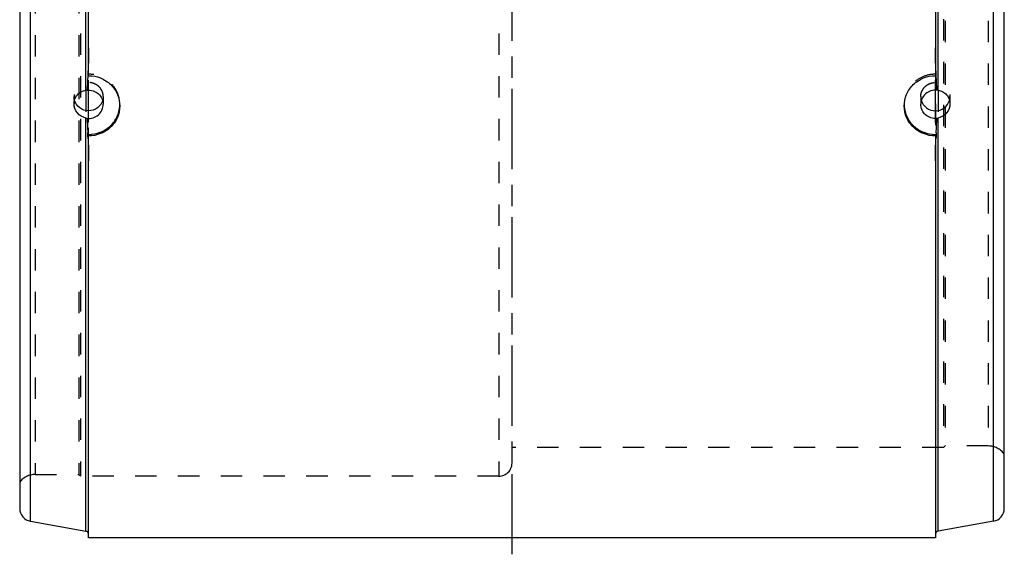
# Model space of a CAD drawing. Header units: millimetres. Extents: x 345 to 655, y 318 to 682.
# Tile 1 of 6: x 350 to 650, y 318 to 480. Entities that reach past the tile are written whole.
import ezdxf

# ---------------------------------------------------------------- set-up
doc = ezdxf.new("R2010")
doc.units = ezdxf.units.MM
doc.header["$LTSCALE"] = 65.185185
doc.linetypes.add('CENTER', pattern=[0.6, 0.375, -0.075, 0.075, -0.075])
doc.linetypes.add('HIDDEN', pattern=[0.2, 0.1, -0.1])
for name, color, linetype in [('ACHSEN_S', 7, 'CONTINUOUS'), ('BOHRUNG', 7, 'CONTINUOUS'), ('KONST.EL_MIT_GEO', 7, 'CONTINUOUS'), ('RUNDUNGEN', 7, 'CONTINUOUS')]:
    doc.layers.add(name, color=color, linetype=linetype)

msp = doc.modelspace()

# ---------------------------------------------------------------- linework, layer by layer
at = {"layer": 'ACHSEN_S', "color": 2, "linetype": 'CENTER'}
msp.add_line((500, 317.5), (500, 682.5), dxfattribs=at)
at = {"layer": 'BOHRUNG', "color": 8, "linetype": 'HIDDEN'}
msp.add_line((354.72, 341.8), (368, 341.8), dxfattribs=at)
at = {"layer": 'KONST.EL_MIT_GEO', "color": 7, "linetype": 'Continuous'}
for p, q in [((353.31, 327.56), (353.31, 672.44)), ((646.69, 327.56), (646.69, 672.44)), ((350, 668.5), (350, 331.5)), ((650, 331.5), (650, 668.5)), ((371, 463.3), (371, 536.7)), ((629, 536.7), (629, 463.3)), ((371, 322.5), (371, 445.4)), ((629, 445.4), (629, 322.5)), ((353.31, 327.56), (370.17, 324.59)), ((646.69, 327.56), (629.83, 324.59)), ((629, 322.5), (371, 322.5))]:
    msp.add_line(p, q, dxfattribs=at)
at = {"layer": 'KONST.EL_MIT_GEO', "color": 8, "linetype": 'HIDDEN'}
for p, q in [((354.72, 658.2), (354.72, 341.8)), ((368, 658.2), (368, 341.8)), ((368.5, 658.7), (368.5, 341.3)), ((496, 658.7), (496, 341.3)), ((500, 345.3), (500, 654.7)), ((631.5, 650), (631.5, 350)), ((632, 649.5), (632, 350.5)), ((645.13, 649.5), (645.13, 350.5)), ((366.55, 456.91), (366.55, 454.77)), ((375.45, 456.91), (375.45, 454.58)), ((624.55, 456.91), (624.55, 454.58)), ((633.45, 456.91), (633.45, 454.77)), ((380.5, 454.06), (380.5, 454.58)), ((619.5, 454.58), (619.5, 454.06)), ((631.5, 350), (500, 350)), ((632, 350.5), (631.5, 350)), ((645.13, 350.5), (632, 350.5)), ((354.72, 341.8), (368, 341.8)), ((368.5, 341.3), (368, 341.8)), ((496, 341.3), (368.5, 341.3))]:
    msp.add_line(p, q, dxfattribs=at)
at = {"layer": 'KONST.EL_MIT_GEO', "color": 2, "linetype": 'CENTER'}
for p, q in [((371, 449.06), (371, 461.91)), ((629, 449.06), (629, 461.91))]:
    msp.add_line(p, q, dxfattribs=at)
at = {"layer": 'KONST.EL_MIT_GEO', "color": 8, "linetype": 'HIDDEN'}
for centre, radius, start, end in [((371.61, 454.58), 8.89, 357.1688, 0), ((628.39, 454.58), 8.89, 180, 183.3265), ((645.13, 344.5), 6, 35.6853, 90), ((496, 345.3), 4, 270, 0), ((354.72, 335.8), 6, 90, 141.9269)]:
    msp.add_arc(centre, radius, start, end, dxfattribs=at)
at = {"layer": 'KONST.EL_MIT_GEO', "color": 7, "linetype": 'Continuous'}
for centre, start, end in [((354, 331.5), 180, 260), ((646, 331.5), 280, 360)]:
    msp.add_arc(centre, 4, start, end, dxfattribs=at)
at = {"layer": 'KONST.EL_MIT_GEO', "color": 8, "linetype": 'HIDDEN'}
for points, knots in [([(380.5, 454.58), (380.5, 455.77), (380, 458.2), (377.87, 461.25), (374.72, 463.28), (372.23, 463.75), (371, 463.75)], [0, 0, 0, 0, 0.245983, 0.494339, 0.745983, 1, 1, 1, 1]), ([(629, 463.75), (627.77, 463.75), (625.28, 463.28), (622.13, 461.25), (620, 458.2), (619.5, 455.77), (619.5, 454.58)], [0, 0, 0, 0, 0.254017, 0.505661, 0.754017, 1, 1, 1, 1]), ([(375.45, 456.91), (375.45, 457.47), (375.22, 458.6), (374.22, 460.03), (372.74, 460.98), (371, 461.32), (369.26, 460.98), (367.78, 460.03), (366.78, 458.6), (366.55, 457.47), (366.55, 456.91)], [0, 0, 0, 0, 0.122992, 0.24717, 0.373005, 0.5, 0.626995, 0.75283, 0.877008, 1, 1, 1, 1]), ([(624.55, 456.91), (624.55, 457.47), (624.78, 458.6), (625.78, 460.03), (627.26, 460.98), (629, 461.32), (630.74, 460.98), (632.22, 460.03), (633.22, 458.6), (633.45, 457.47), (633.45, 456.91)], [0, 0, 0, 0, 0.122992, 0.24717, 0.373005, 0.5, 0.626995, 0.75283, 0.877008, 1, 1, 1, 1])]:
    msp.add_open_spline(points, degree=3, knots=knots, dxfattribs=at)
at = {"layer": 'KONST.EL_MIT_GEO', "color": 7, "linetype": 'Continuous'}
for points, knots in [([(371, 463.3), (372.23, 463.3), (374.72, 462.82), (377.88, 460.76), (380, 457.7), (380.5, 455.26), (380.5, 454.06)], [0, 0, 0, 0, 0.253421, 0.505162, 0.754068, 1, 1, 1, 1]), ([(619.5, 454.06), (619.5, 455.26), (620, 457.7), (622.12, 460.76), (625.28, 462.82), (627.77, 463.3), (629, 463.3)], [0, 0, 0, 0, 0.245932, 0.494838, 0.746579, 1, 1, 1, 1]), ([(375.29, 455.78), (375.04, 454.89), (373.87, 453.21), (371, 452.3), (368.13, 453.21), (366.96, 454.89), (366.71, 455.78)], [0, 0, 0, 0, 0.247509, 0.5, 0.752491, 1, 1, 1, 1]), ([(371, 445.4), (372.2, 445.4), (374.6, 445.84), (377.7, 447.76), (379.85, 450.65), (380.43, 452.98), (380.49, 454.14)], [0, 0, 0, 0, 0.253895, 0.505537, 0.754, 1, 1, 1, 1]), ([(380.5, 454.06), (380.5, 452.87), (380, 450.45), (377.87, 447.42), (374.71, 445.41), (372.23, 444.95), (371, 444.95)], [0, 0, 0, 0, 0.246089, 0.493836, 0.745329, 1, 1, 1, 1]), ([(629, 444.95), (627.77, 444.95), (625.29, 445.41), (622.13, 447.42), (620, 450.45), (619.5, 452.87), (619.5, 454.06)], [0, 0, 0, 0, 0.254671, 0.506164, 0.753911, 1, 1, 1, 1]), ([(619.52, 454.06), (619.58, 452.91), (620.18, 450.6), (622.33, 447.73), (625.42, 445.84), (627.81, 445.4), (629, 445.4)], [0, 0, 0, 0, 0.246005, 0.494486, 0.746128, 1, 1, 1, 1]), ([(624.71, 455.78), (624.96, 454.89), (626.13, 453.21), (629, 452.3), (631.87, 453.21), (633.04, 454.89), (633.29, 455.78)], [0, 0, 0, 0, 0.247509, 0.5, 0.752491, 1, 1, 1, 1])]:
    msp.add_open_spline(points, degree=3, knots=knots, dxfattribs=at)
at = {"layer": 'KONST.EL_MIT_GEO', "color": 8, "linetype": 'HIDDEN'}
for points in [[(366.71, 455.78), (366.6, 456.15), (366.55, 456.53), (366.55, 456.91)], [(375.45, 456.91), (375.45, 456.53), (375.4, 456.15), (375.29, 455.78)], [(624.55, 456.91), (624.55, 456.53), (624.6, 456.15), (624.71, 455.78)], [(633.29, 455.78), (633.4, 456.15), (633.45, 456.53), (633.45, 456.91)]]:
    msp.add_open_spline(points, degree=3, dxfattribs=at)
at = {"layer": 'RUNDUNGEN', "color": 8, "linetype": 'HIDDEN'}
for p, q in [((371, 323.6), (371, 676.4)), ((629, 676.4), (629, 323.6)), ((370.17, 458.84), (370.17, 450.39)), ((629.83, 458.84), (629.83, 450.39))]:
    msp.add_line(p, q, dxfattribs=at)
at = {"layer": 'RUNDUNGEN', "color": 7, "linetype": 'Continuous'}
for p, q in [((370.17, 458.84), (370.17, 541.16)), ((629.83, 458.84), (629.83, 541.16)), ((370.17, 324.59), (370.17, 450.39)), ((629.83, 324.59), (629.83, 450.39))]:
    msp.add_line(p, q, dxfattribs=at)
for centre, radius, start, end in [((-77.39, 424.43), 448.65, 2.5526, 2.7377), ((1080.74, 424.27), 452, 177.2612, 177.4447), ((370, 323.6), 1, 0, 80), ((630, 323.6), 1, 100, 180)]:
    msp.add_arc(centre, radius, start, end, dxfattribs=at)
for points in [[(371, 471.75), (371, 468.94), (370.88, 466.12), (370.75, 463.31)], [(629.25, 463.3), (629.12, 466.12), (629, 468.93), (629, 471.75)], [(370.75, 463.31), (370.68, 461.83), (370.6, 460.34), (370.54, 458.85)], [(629.46, 458.85), (629.4, 460.34), (629.32, 461.82), (629.25, 463.3)], [(370.54, 458.85), (370.42, 458.86), (370.29, 458.85), (370.17, 458.84)], [(629.83, 458.84), (629.71, 458.85), (629.58, 458.86), (629.46, 458.85)], [(370.17, 450.39), (370.3, 450.36), (370.42, 450.33), (370.54, 450.3)], [(370.54, 450.3), (370.6, 448.82), (370.68, 447.34), (370.75, 445.85)], [(629.25, 445.87), (629.33, 447.35), (629.4, 448.82), (629.46, 450.3)], [(629.46, 450.3), (629.58, 450.33), (629.7, 450.36), (629.83, 450.39)], [(370.81, 444.41), (370.92, 442.07), (371, 439.74), (371, 437.4)], [(629, 437.4), (629, 439.74), (629.08, 442.08), (629.19, 444.42)]]:
    msp.add_open_spline(points, degree=3, dxfattribs=at)
for points, knots in [([(366.55, 454.77), (366.55, 455.26), (366.73, 456.25), (367.52, 457.54), (368.71, 458.46), (369.68, 458.77), (370.17, 458.84)], [0, 0, 0, 0, 0.249691, 0.497952, 0.747393, 1, 1, 1, 1]), ([(370.54, 458.85), (371.15, 458.91), (372.41, 458.79), (374.06, 457.87), (375.18, 456.39), (375.45, 455.17), (375.45, 454.58)], [0, 0, 0, 0, 0.253976, 0.505836, 0.754205, 1, 1, 1, 1]), ([(629.46, 458.85), (628.85, 458.91), (627.59, 458.79), (625.94, 457.87), (624.82, 456.39), (624.55, 455.17), (624.55, 454.58)], [0, 0, 0, 0, 0.253976, 0.505836, 0.754205, 1, 1, 1, 1]), ([(629.83, 458.84), (630.32, 458.77), (631.29, 458.46), (632.48, 457.54), (633.27, 456.25), (633.45, 455.26), (633.45, 454.77)], [0, 0, 0, 0, 0.252607, 0.502049, 0.75031, 1, 1, 1, 1]), ([(370.17, 450.39), (369.19, 450.61), (367.32, 451.72), (366.55, 453.77), (366.55, 454.77)], [0, 0, 0, 0, 0.504937, 1, 1, 1, 1]), ([(370.54, 450.3), (371.15, 450.24), (372.41, 450.37), (374.06, 451.28), (375.18, 452.77), (375.45, 453.98), (375.45, 454.58)], [0, 0, 0, 0, 0.253976, 0.505836, 0.754205, 1, 1, 1, 1]), ([(629.46, 450.3), (628.85, 450.24), (627.59, 450.37), (625.94, 451.28), (624.82, 452.77), (624.55, 453.98), (624.55, 454.58)], [0, 0, 0, 0, 0.253976, 0.505836, 0.754205, 1, 1, 1, 1]), ([(633.45, 454.77), (633.45, 453.77), (632.68, 451.72), (630.81, 450.61), (629.83, 450.39)], [0, 0, 0, 0, 0.495064, 1, 1, 1, 1])]:
    msp.add_open_spline(points, degree=3, knots=knots, dxfattribs=at)

doc.saveas('drawing.dxf')
